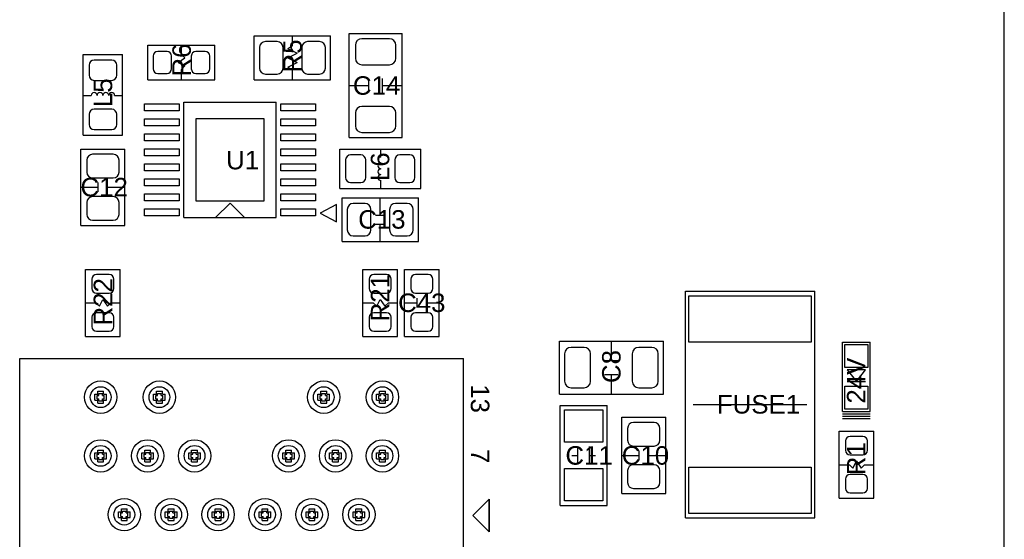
# Model space of a CAD drawing. Header units: inches. Extents: x -4 to 282, y -17 to 94.
# Tile 28 of 31: x 127 to 170, y 24 to 47. Entities that reach past the tile are written whole.
import ezdxf

# ---------------------------------------------------------------- set-up
doc = ezdxf.new("R2010")
doc.units = ezdxf.units.IN
for name, color, linetype in [('Bottom Solder', 6, 'Continuous'), ('Drill Drawing', 1, 'Continuous'), ('Keep-Out Layer', 6, 'Continuous'), ('Multi-Layer', 9, 'Continuous'), ('Pad Holes', 156, 'Continuous'), ('Top Overlay', 2, 'Continuous'), ('Top Paste', 8, 'Continuous'), ('Top Solder', 216, 'Continuous')]:
    doc.layers.add(name, color=color, linetype=linetype)
doc.styles.add('Arial', font='txt', dxfattribs={"height": 0.2})

msp = doc.modelspace()

# ---------------------------------------------------------------- linework, layer by layer
at = {"layer": 'Bottom Solder'}
for centre in [(130.905, 30.32), (133.445, 30.32), (140.555, 30.32), (143.095, 30.32), (130.905, 27.78), (132.935, 27.78), (134.965, 27.78), (139.035, 27.78), (141.065, 27.78), (143.095, 27.78), (131.925, 25.24), (133.955, 25.24), (135.985, 25.24), (138.015, 25.24), (140.045, 25.24), (142.075, 25.24)]:
    msp.add_circle(centre, 0.7, dxfattribs=at)
at = {"layer": 'Drill Drawing'}
for p, q in [((130.651, 30.193), (130.651, 30.447)), ((130.651, 30.447), (130.778, 30.447)), ((130.753, 30.244), (130.753, 30.396)), ((130.753, 30.396), (130.829, 30.396)), ((130.778, 30.447), (130.778, 30.574)), ((130.778, 30.574), (131.032, 30.574)), ((130.829, 30.396), (130.829, 30.472)), ((130.829, 30.472), (130.981, 30.472)), ((130.981, 30.396), (130.981, 30.472)), ((130.981, 30.396), (131.057, 30.396)), ((131.032, 30.447), (131.032, 30.574)), ((131.032, 30.447), (131.159, 30.447)), ((131.057, 30.244), (131.057, 30.396)), ((131.159, 30.193), (131.159, 30.447)), ((133.191, 30.193), (133.191, 30.447)), ((133.191, 30.447), (133.318, 30.447)), ((133.293, 30.244), (133.293, 30.396)), ((133.293, 30.396), (133.369, 30.396)), ((133.318, 30.447), (133.318, 30.574)), ((133.318, 30.574), (133.572, 30.574)), ((133.369, 30.396), (133.369, 30.472)), ((133.369, 30.472), (133.521, 30.472)), ((133.521, 30.396), (133.521, 30.472)), ((133.521, 30.396), (133.597, 30.396)), ((133.572, 30.447), (133.572, 30.574)), ((133.572, 30.447), (133.699, 30.447)), ((133.597, 30.244), (133.597, 30.396)), ((133.699, 30.193), (133.699, 30.447)), ((140.301, 30.193), (140.301, 30.447)), ((140.301, 30.447), (140.428, 30.447)), ((140.403, 30.244), (140.403, 30.396)), ((140.403, 30.396), (140.479, 30.396)), ((140.428, 30.447), (140.428, 30.574)), ((140.428, 30.574), (140.682, 30.574)), ((140.479, 30.396), (140.479, 30.472)), ((140.479, 30.472), (140.631, 30.472)), ((140.631, 30.396), (140.631, 30.472)), ((140.631, 30.396), (140.707, 30.396)), ((140.682, 30.447), (140.682, 30.574)), ((140.682, 30.447), (140.809, 30.447)), ((140.707, 30.244), (140.707, 30.396)), ((140.809, 30.193), (140.809, 30.447)), ((142.841, 30.193), (142.841, 30.447)), ((142.841, 30.447), (142.968, 30.447)), ((142.943, 30.244), (142.943, 30.396)), ((142.943, 30.396), (143.019, 30.396)), ((142.968, 30.447), (142.968, 30.574)), ((142.968, 30.574), (143.222, 30.574)), ((143.019, 30.396), (143.019, 30.472)), ((143.019, 30.472), (143.171, 30.472)), ((143.171, 30.396), (143.171, 30.472)), ((143.171, 30.396), (143.247, 30.396)), ((143.222, 30.447), (143.222, 30.574)), ((143.222, 30.447), (143.349, 30.447)), ((143.247, 30.244), (143.247, 30.396)), ((143.349, 30.193), (143.349, 30.447)), ((130.651, 30.193), (130.778, 30.193)), ((130.753, 30.244), (130.829, 30.244)), ((130.778, 30.066), (130.778, 30.193)), ((130.778, 30.066), (131.032, 30.066)), ((130.829, 30.168), (130.829, 30.244)), ((130.829, 30.168), (130.981, 30.168)), ((130.981, 30.244), (131.057, 30.244)), ((130.981, 30.168), (130.981, 30.244)), ((131.032, 30.193), (131.159, 30.193)), ((131.032, 30.066), (131.032, 30.193)), ((133.191, 30.193), (133.318, 30.193)), ((133.293, 30.244), (133.369, 30.244)), ((133.318, 30.066), (133.318, 30.193)), ((133.318, 30.066), (133.572, 30.066)), ((133.369, 30.168), (133.369, 30.244)), ((133.369, 30.168), (133.521, 30.168)), ((133.521, 30.244), (133.597, 30.244)), ((133.521, 30.168), (133.521, 30.244)), ((133.572, 30.193), (133.699, 30.193)), ((133.572, 30.066), (133.572, 30.193)), ((140.301, 30.193), (140.428, 30.193)), ((140.403, 30.244), (140.479, 30.244)), ((140.428, 30.066), (140.428, 30.193)), ((140.428, 30.066), (140.682, 30.066)), ((140.479, 30.168), (140.479, 30.244)), ((140.479, 30.168), (140.631, 30.168)), ((140.631, 30.244), (140.707, 30.244)), ((140.631, 30.168), (140.631, 30.244)), ((140.682, 30.193), (140.809, 30.193)), ((140.682, 30.066), (140.682, 30.193)), ((142.841, 30.193), (142.968, 30.193)), ((142.943, 30.244), (143.019, 30.244)), ((142.968, 30.066), (142.968, 30.193)), ((142.968, 30.066), (143.222, 30.066)), ((143.019, 30.168), (143.019, 30.244)), ((143.019, 30.168), (143.171, 30.168)), ((143.171, 30.244), (143.247, 30.244)), ((143.171, 30.168), (143.171, 30.244)), ((143.222, 30.193), (143.349, 30.193)), ((143.222, 30.066), (143.222, 30.193)), ((130.651, 27.653), (130.651, 27.907)), ((130.651, 27.907), (130.778, 27.907)), ((130.753, 27.704), (130.753, 27.856)), ((130.753, 27.856), (130.829, 27.856)), ((130.753, 27.704), (130.829, 27.704)), ((130.778, 27.907), (130.778, 28.034)), ((130.778, 28.034), (131.032, 28.034)), ((130.829, 27.856), (130.829, 27.932)), ((130.829, 27.932), (130.981, 27.932)), ((130.829, 27.628), (130.829, 27.704)), ((130.981, 27.856), (130.981, 27.932)), ((130.981, 27.856), (131.057, 27.856)), ((130.981, 27.704), (131.057, 27.704)), ((130.981, 27.628), (130.981, 27.704)), ((131.032, 27.907), (131.032, 28.034)), ((131.032, 27.907), (131.159, 27.907)), ((131.057, 27.704), (131.057, 27.856)), ((131.159, 27.653), (131.159, 27.907)), ((132.681, 27.653), (132.681, 27.907)), ((132.681, 27.907), (132.808, 27.907)), ((132.783, 27.704), (132.783, 27.856)), ((132.783, 27.856), (132.859, 27.856)), ((132.783, 27.704), (132.859, 27.704)), ((132.808, 27.907), (132.808, 28.034)), ((132.808, 28.034), (133.062, 28.034)), ((132.859, 27.856), (132.859, 27.932)), ((132.859, 27.932), (133.011, 27.932)), ((132.859, 27.628), (132.859, 27.704)), ((133.011, 27.856), (133.011, 27.932)), ((133.011, 27.856), (133.087, 27.856)), ((133.011, 27.704), (133.087, 27.704)), ((133.011, 27.628), (133.011, 27.704)), ((133.062, 27.907), (133.062, 28.034)), ((133.062, 27.907), (133.189, 27.907)), ((133.087, 27.704), (133.087, 27.856)), ((133.189, 27.653), (133.189, 27.907)), ((134.711, 27.653), (134.711, 27.907)), ((134.711, 27.907), (134.838, 27.907)), ((134.813, 27.704), (134.813, 27.856)), ((134.813, 27.856), (134.889, 27.856)), ((134.813, 27.704), (134.889, 27.704)), ((134.838, 27.907), (134.838, 28.034)), ((134.838, 28.034), (135.092, 28.034)), ((134.889, 27.856), (134.889, 27.932)), ((134.889, 27.932), (135.041, 27.932)), ((134.889, 27.628), (134.889, 27.704)), ((135.041, 27.856), (135.041, 27.932)), ((135.041, 27.856), (135.117, 27.856)), ((135.041, 27.704), (135.117, 27.704)), ((135.041, 27.628), (135.041, 27.704)), ((135.092, 27.907), (135.092, 28.034)), ((135.092, 27.907), (135.219, 27.907)), ((135.117, 27.704), (135.117, 27.856)), ((135.219, 27.653), (135.219, 27.907)), ((138.781, 27.653), (138.781, 27.907)), ((138.781, 27.907), (138.908, 27.907)), ((138.883, 27.704), (138.883, 27.856)), ((138.883, 27.856), (138.959, 27.856)), ((138.883, 27.704), (138.959, 27.704)), ((138.908, 27.907), (138.908, 28.034)), ((138.908, 28.034), (139.162, 28.034)), ((138.959, 27.856), (138.959, 27.932)), ((138.959, 27.932), (139.111, 27.932)), ((138.959, 27.628), (138.959, 27.704)), ((139.111, 27.856), (139.111, 27.932)), ((139.111, 27.856), (139.187, 27.856)), ((139.111, 27.704), (139.187, 27.704)), ((139.111, 27.628), (139.111, 27.704)), ((139.162, 27.907), (139.162, 28.034)), ((139.162, 27.907), (139.289, 27.907)), ((139.187, 27.704), (139.187, 27.856)), ((139.289, 27.653), (139.289, 27.907)), ((140.811, 27.653), (140.811, 27.907)), ((140.811, 27.907), (140.938, 27.907)), ((140.913, 27.704), (140.913, 27.856)), ((140.913, 27.856), (140.989, 27.856)), ((140.913, 27.704), (140.989, 27.704)), ((140.938, 27.907), (140.938, 28.034)), ((140.938, 28.034), (141.192, 28.034)), ((140.989, 27.856), (140.989, 27.932)), ((140.989, 27.932), (141.141, 27.932)), ((140.989, 27.628), (140.989, 27.704)), ((141.141, 27.856), (141.141, 27.932)), ((141.141, 27.856), (141.217, 27.856)), ((141.141, 27.704), (141.217, 27.704)), ((141.141, 27.628), (141.141, 27.704)), ((141.192, 27.907), (141.192, 28.034)), ((141.192, 27.907), (141.319, 27.907)), ((141.217, 27.704), (141.217, 27.856)), ((141.319, 27.653), (141.319, 27.907)), ((142.841, 27.653), (142.841, 27.907)), ((142.841, 27.907), (142.968, 27.907)), ((142.943, 27.704), (142.943, 27.856)), ((142.943, 27.856), (143.019, 27.856)), ((142.943, 27.704), (143.019, 27.704)), ((142.968, 27.907), (142.968, 28.034)), ((142.968, 28.034), (143.222, 28.034)), ((143.019, 27.856), (143.019, 27.932)), ((143.019, 27.932), (143.171, 27.932)), ((143.019, 27.628), (143.019, 27.704)), ((143.171, 27.856), (143.171, 27.932)), ((143.171, 27.856), (143.247, 27.856)), ((143.171, 27.704), (143.247, 27.704)), ((143.171, 27.628), (143.171, 27.704)), ((143.222, 27.907), (143.222, 28.034)), ((143.222, 27.907), (143.349, 27.907)), ((143.247, 27.704), (143.247, 27.856)), ((143.349, 27.653), (143.349, 27.907)), ((130.651, 27.653), (130.778, 27.653)), ((130.778, 27.526), (130.778, 27.653)), ((130.778, 27.526), (131.032, 27.526)), ((130.829, 27.628), (130.981, 27.628)), ((131.032, 27.653), (131.159, 27.653)), ((131.032, 27.526), (131.032, 27.653)), ((132.681, 27.653), (132.808, 27.653)), ((132.808, 27.526), (132.808, 27.653)), ((132.808, 27.526), (133.062, 27.526)), ((132.859, 27.628), (133.011, 27.628)), ((133.062, 27.653), (133.189, 27.653)), ((133.062, 27.526), (133.062, 27.653)), ((134.711, 27.653), (134.838, 27.653)), ((134.838, 27.526), (134.838, 27.653)), ((134.838, 27.526), (135.092, 27.526)), ((134.889, 27.628), (135.041, 27.628)), ((135.092, 27.653), (135.219, 27.653)), ((135.092, 27.526), (135.092, 27.653)), ((138.781, 27.653), (138.908, 27.653)), ((138.908, 27.526), (138.908, 27.653)), ((138.908, 27.526), (139.162, 27.526)), ((138.959, 27.628), (139.111, 27.628)), ((139.162, 27.653), (139.289, 27.653)), ((139.162, 27.526), (139.162, 27.653)), ((140.811, 27.653), (140.938, 27.653)), ((140.938, 27.526), (140.938, 27.653)), ((140.938, 27.526), (141.192, 27.526)), ((140.989, 27.628), (141.141, 27.628)), ((141.192, 27.653), (141.319, 27.653)), ((141.192, 27.526), (141.192, 27.653)), ((142.841, 27.653), (142.968, 27.653)), ((142.968, 27.526), (142.968, 27.653)), ((142.968, 27.526), (143.222, 27.526)), ((143.019, 27.628), (143.171, 27.628)), ((143.222, 27.653), (143.349, 27.653)), ((143.222, 27.526), (143.222, 27.653)), ((131.671, 25.113), (131.671, 25.367)), ((131.671, 25.367), (131.798, 25.367)), ((131.773, 25.164), (131.773, 25.316)), ((131.773, 25.316), (131.849, 25.316)), ((131.773, 25.164), (131.849, 25.164)), ((131.798, 25.367), (131.798, 25.494)), ((131.798, 25.494), (132.052, 25.494)), ((131.849, 25.316), (131.849, 25.392)), ((131.849, 25.392), (132.001, 25.392)), ((131.849, 25.088), (131.849, 25.164)), ((132.001, 25.316), (132.001, 25.392)), ((132.001, 25.316), (132.077, 25.316)), ((132.001, 25.164), (132.077, 25.164)), ((132.001, 25.088), (132.001, 25.164)), ((132.052, 25.367), (132.052, 25.494)), ((132.052, 25.367), (132.179, 25.367)), ((132.077, 25.164), (132.077, 25.316)), ((132.179, 25.113), (132.179, 25.367)), ((133.701, 25.113), (133.701, 25.367)), ((133.701, 25.367), (133.828, 25.367)), ((133.803, 25.164), (133.803, 25.316)), ((133.803, 25.316), (133.879, 25.316)), ((133.803, 25.164), (133.879, 25.164)), ((133.828, 25.367), (133.828, 25.494)), ((133.828, 25.494), (134.082, 25.494)), ((133.879, 25.316), (133.879, 25.392)), ((133.879, 25.392), (134.031, 25.392)), ((133.879, 25.088), (133.879, 25.164)), ((134.031, 25.316), (134.031, 25.392)), ((134.031, 25.316), (134.107, 25.316)), ((134.031, 25.164), (134.107, 25.164)), ((134.031, 25.088), (134.031, 25.164)), ((134.082, 25.367), (134.082, 25.494)), ((134.082, 25.367), (134.209, 25.367)), ((134.107, 25.164), (134.107, 25.316)), ((134.209, 25.113), (134.209, 25.367)), ((135.731, 25.113), (135.731, 25.367)), ((135.731, 25.367), (135.858, 25.367)), ((135.833, 25.164), (135.833, 25.316)), ((135.833, 25.316), (135.909, 25.316)), ((135.833, 25.164), (135.909, 25.164)), ((135.858, 25.367), (135.858, 25.494)), ((135.858, 25.494), (136.112, 25.494)), ((135.909, 25.316), (135.909, 25.392)), ((135.909, 25.392), (136.061, 25.392)), ((135.909, 25.088), (135.909, 25.164)), ((136.061, 25.316), (136.061, 25.392)), ((136.061, 25.316), (136.137, 25.316)), ((136.061, 25.164), (136.137, 25.164)), ((136.061, 25.088), (136.061, 25.164)), ((136.112, 25.367), (136.112, 25.494)), ((136.112, 25.367), (136.239, 25.367)), ((136.137, 25.164), (136.137, 25.316)), ((136.239, 25.113), (136.239, 25.367)), ((137.761, 25.113), (137.761, 25.367)), ((137.761, 25.367), (137.888, 25.367)), ((137.863, 25.164), (137.863, 25.316)), ((137.863, 25.316), (137.939, 25.316)), ((137.863, 25.164), (137.939, 25.164)), ((137.888, 25.367), (137.888, 25.494)), ((137.888, 25.494), (138.142, 25.494)), ((137.939, 25.316), (137.939, 25.392)), ((137.939, 25.392), (138.091, 25.392)), ((137.939, 25.088), (137.939, 25.164)), ((138.091, 25.316), (138.091, 25.392)), ((138.091, 25.316), (138.167, 25.316)), ((138.091, 25.164), (138.167, 25.164)), ((138.091, 25.088), (138.091, 25.164)), ((138.142, 25.367), (138.142, 25.494)), ((138.142, 25.367), (138.269, 25.367)), ((138.167, 25.164), (138.167, 25.316)), ((138.269, 25.113), (138.269, 25.367)), ((139.791, 25.113), (139.791, 25.367)), ((139.791, 25.367), (139.918, 25.367)), ((139.893, 25.164), (139.893, 25.316)), ((139.893, 25.316), (139.969, 25.316)), ((139.893, 25.164), (139.969, 25.164)), ((139.918, 25.367), (139.918, 25.494)), ((139.918, 25.494), (140.172, 25.494)), ((139.969, 25.316), (139.969, 25.392)), ((139.969, 25.392), (140.121, 25.392)), ((139.969, 25.088), (139.969, 25.164)), ((140.121, 25.316), (140.121, 25.392)), ((140.121, 25.316), (140.197, 25.316)), ((140.121, 25.164), (140.197, 25.164)), ((140.121, 25.088), (140.121, 25.164)), ((140.172, 25.367), (140.172, 25.494)), ((140.172, 25.367), (140.299, 25.367)), ((140.197, 25.164), (140.197, 25.316)), ((140.299, 25.113), (140.299, 25.367)), ((141.821, 25.113), (141.821, 25.367)), ((141.821, 25.367), (141.948, 25.367)), ((141.923, 25.164), (141.923, 25.316)), ((141.923, 25.316), (141.999, 25.316)), ((141.923, 25.164), (141.999, 25.164)), ((141.948, 25.367), (141.948, 25.494)), ((141.948, 25.494), (142.202, 25.494)), ((141.999, 25.316), (141.999, 25.392)), ((141.999, 25.392), (142.151, 25.392)), ((141.999, 25.088), (141.999, 25.164)), ((142.151, 25.316), (142.151, 25.392)), ((142.151, 25.316), (142.227, 25.316)), ((142.151, 25.164), (142.227, 25.164)), ((142.151, 25.088), (142.151, 25.164)), ((142.202, 25.367), (142.202, 25.494)), ((142.202, 25.367), (142.329, 25.367)), ((142.227, 25.164), (142.227, 25.316)), ((142.329, 25.113), (142.329, 25.367)), ((131.671, 25.113), (131.798, 25.113)), ((131.798, 24.986), (131.798, 25.113)), ((131.798, 24.986), (132.052, 24.986)), ((131.849, 25.088), (132.001, 25.088)), ((132.052, 25.113), (132.179, 25.113)), ((132.052, 24.986), (132.052, 25.113)), ((133.701, 25.113), (133.828, 25.113)), ((133.828, 24.986), (133.828, 25.113)), ((133.828, 24.986), (134.082, 24.986)), ((133.879, 25.088), (134.031, 25.088)), ((134.082, 25.113), (134.209, 25.113)), ((134.082, 24.986), (134.082, 25.113)), ((135.731, 25.113), (135.858, 25.113)), ((135.858, 24.986), (135.858, 25.113)), ((135.858, 24.986), (136.112, 24.986)), ((135.909, 25.088), (136.061, 25.088)), ((136.112, 25.113), (136.239, 25.113)), ((136.112, 24.986), (136.112, 25.113)), ((137.761, 25.113), (137.888, 25.113)), ((137.888, 24.986), (137.888, 25.113)), ((137.888, 24.986), (138.142, 24.986)), ((137.939, 25.088), (138.091, 25.088)), ((138.142, 25.113), (138.269, 25.113)), ((138.142, 24.986), (138.142, 25.113)), ((139.791, 25.113), (139.918, 25.113)), ((139.918, 24.986), (139.918, 25.113)), ((139.918, 24.986), (140.172, 24.986)), ((139.969, 25.088), (140.121, 25.088)), ((140.172, 25.113), (140.299, 25.113)), ((140.172, 24.986), (140.172, 25.113)), ((141.821, 25.113), (141.948, 25.113)), ((141.948, 24.986), (141.948, 25.113)), ((141.948, 24.986), (142.202, 24.986)), ((141.999, 25.088), (142.151, 25.088)), ((142.202, 25.113), (142.329, 25.113)), ((142.202, 24.986), (142.202, 25.113))]:
    msp.add_line(p, q, dxfattribs=at)
at = {"layer": 'Keep-Out Layer'}
msp.add_line((170, 1), (170, 89), dxfattribs=at)
at = {"layer": 'Multi-Layer'}
for centre in [(130.905, 30.32), (133.445, 30.32), (140.555, 30.32), (143.095, 30.32), (130.905, 27.78), (132.935, 27.78), (134.965, 27.78), (139.035, 27.78), (141.065, 27.78), (143.095, 27.78), (131.925, 25.24), (133.955, 25.24), (135.985, 25.24), (138.015, 25.24), (140.045, 25.24), (142.075, 25.24)]:
    msp.add_circle(centre, 0.7, dxfattribs=at)
at = {"layer": 'Pad Holes'}
for centre in [(130.905, 30.32), (133.445, 30.32), (140.555, 30.32), (143.095, 30.32), (130.905, 27.78), (132.935, 27.78), (134.965, 27.78), (139.035, 27.78), (141.065, 27.78), (143.095, 27.78), (131.925, 25.24), (133.955, 25.24), (135.985, 25.24), (138.015, 25.24), (140.045, 25.24), (142.075, 25.24)]:
    msp.add_circle(centre, 0.45, dxfattribs=at)
at = {"layer": 'Top Overlay'}
for p, q in [((141.65, 46.05), (143.95, 46.05)), ((141.65, 41.55), (141.65, 46.05)), ((143.95, 41.55), (143.95, 46.05)), ((137.55, 45.95), (140.85, 45.95)), ((137.55, 44.05), (137.55, 45.95)), ((139.2, 45.521), (139.2, 45.95)), ((140.85, 44.05), (140.85, 45.95)), ((132.95, 44.05), (132.95, 45.55)), ((132.95, 45.55), (135.85, 45.55)), ((134.4, 45.15), (134.4, 45.55)), ((135.85, 44.05), (135.85, 45.55)), ((139, 45.4), (139.2, 45.521)), ((139, 45.4), (139.4, 45.2)), ((139, 45), (139.4, 45.2)), ((130.15, 45.15), (131.85, 45.15)), ((130.15, 41.65), (130.15, 45.15)), ((131.85, 41.65), (131.85, 45.15)), ((134.25, 44.8), (134.55, 45)), ((134.25, 44.8), (134.55, 44.65)), ((134.4, 45.15), (134.55, 45)), ((139, 45), (139.4, 44.8)), ((139, 44.6), (139.4, 44.8)), ((134.4, 44.5), (134.55, 44.65)), ((134.4, 44.05), (134.4, 44.5)), ((139, 44.6), (139.2, 44.479)), ((139.2, 44.05), (139.2, 44.479)), ((132.95, 44.05), (135.85, 44.05)), ((137.55, 44.05), (140.85, 44.05)), ((142.5, 43.5), (142.5, 44.1)), ((143.1, 43.5), (143.1, 44.1)), ((141.65, 43.8), (142.5, 43.8)), ((143.1, 43.8), (143.95, 43.8)), ((130.16, 43.375), (130.492, 43.374)), ((131.508, 43.374), (131.838, 43.374)), ((134.5, 38.086), (134.5, 43.086)), ((134.5, 43.086), (138.5, 43.086)), ((138.5, 38.086), (138.5, 43.086)), ((130.15, 41.65), (131.85, 41.65)), ((141.65, 41.55), (143.95, 41.55)), ((130.05, 37.75), (130.05, 41.05)), ((130.05, 41.05), (131.95, 41.05)), ((131.95, 37.75), (131.95, 41.05)), ((141.25, 41.05), (144.75, 41.05)), ((141.25, 39.35), (141.25, 41.05)), ((143.026, 40.708), (143.026, 41.038)), ((144.75, 39.35), (144.75, 41.05)), ((143.025, 39.36), (143.026, 39.692)), ((130.05, 39.4), (130.8, 39.4)), ((130.8, 39.2), (130.8, 39.6)), ((131.2, 39.2), (131.2, 39.6)), ((131.2, 39.4), (131.95, 39.4)), ((141.25, 39.35), (144.75, 39.35)), ((141.35, 38.95), (144.65, 38.95)), ((141.35, 37.05), (141.35, 38.95)), ((143, 38.2), (143, 38.95)), ((144.65, 37.05), (144.65, 38.95)), ((135.875, 38.086), (136.5, 38.711)), ((136.5, 38.711), (137.109, 38.102)), ((141.1, 38.661), (140.4, 38.286)), ((141.1, 37.911), (141.1, 38.661)), ((134.5, 38.086), (138.5, 38.086)), ((134.5, 38.086), (135.875, 38.086)), ((140.4, 38.286), (141.1, 37.911)), ((142.8, 38.2), (143.2, 38.2)), ((130.05, 37.75), (131.95, 37.75)), ((142.8, 37.8), (143.2, 37.8)), ((143, 37.05), (143, 37.8)), ((141.35, 37.05), (144.65, 37.05)), ((130.25, 35.85), (131.75, 35.85)), ((130.25, 32.95), (130.25, 35.85)), ((131.75, 32.95), (131.75, 35.85)), ((142.25, 35.85), (143.75, 35.85)), ((142.25, 32.95), (142.25, 35.85)), ((143.75, 32.95), (143.75, 35.85)), ((144.05, 35.85), (145.55, 35.85)), ((144.05, 32.95), (144.05, 35.85)), ((145.55, 32.95), (145.55, 35.85)), ((130.85, 34.25), (131, 34.55)), ((131, 34.55), (131.2, 34.25)), ((142.85, 34.25), (143, 34.55)), ((143, 34.55), (143.2, 34.25)), ((144.6, 34.2), (144.6, 34.6)), ((145, 34.2), (145, 34.6)), ((156.2, 25.1), (156.2, 34.9)), ((156.2, 34.9), (161.8, 34.9)), ((161.8, 25.1), (161.8, 34.9)), ((130.25, 34.4), (130.7, 34.4)), ((130.7, 34.4), (130.85, 34.25)), ((131.2, 34.25), (131.35, 34.4)), ((131.35, 34.4), (131.75, 34.4)), ((142.25, 34.4), (142.7, 34.4)), ((142.7, 34.4), (142.85, 34.25)), ((143.2, 34.25), (143.35, 34.4)), ((143.35, 34.4), (143.75, 34.4)), ((144.05, 34.4), (144.6, 34.4)), ((145, 34.4), (145.55, 34.4)), ((130.25, 32.95), (131.75, 32.95)), ((142.25, 32.95), (143.75, 32.95)), ((144.05, 32.95), (145.55, 32.95)), ((150.75, 30.45), (150.75, 32.75)), ((150.75, 32.75), (155.25, 32.75)), ((153, 31.9), (153, 32.75)), ((155.25, 30.45), (155.25, 32.75)), ((163, 32.7), (164.2, 32.7)), ((163, 29.7), (163, 32.7)), ((164.2, 29.7), (164.2, 32.7)), ((127.4, -1.1), (127.4, 32)), ((127.4, 32), (146.6, 32)), ((146.6, -1.1), (146.6, 32)), ((152.7, 31.9), (153.3, 31.9)), ((152.7, 31.3), (153.3, 31.3)), ((153, 30.45), (153, 31.3)), ((164, 31.5), (163.2, 31.5)), ((163.2, 31.5), (163.6, 31)), ((163.6, 31), (164, 31.5)), ((163.2, 31), (164, 31)), ((150.75, 30.45), (155.25, 30.45)), ((150.784, 29.959), (152.816, 29.959)), ((150.784, 25.641), (150.784, 29.959)), ((152.816, 25.641), (152.816, 29.959)), ((156.54, 30), (161.46, 30)), ((153.45, 26.15), (153.45, 29.45)), ((153.45, 29.45), (155.35, 29.45)), ((155.35, 26.15), (155.35, 29.45)), ((163, 29.7), (164.2, 29.7)), ((163, 29.6), (164.2, 29.6)), ((163, 29.5), (164.2, 29.5)), ((163, 29.4), (164.2, 29.4)), ((162.85, 28.85), (164.35, 28.85)), ((162.85, 25.95), (162.85, 28.85)), ((164.35, 25.95), (164.35, 28.85)), ((151.546, 27.419), (151.546, 28.181)), ((152.054, 27.419), (152.054, 28.181)), ((151.292, 27.8), (151.546, 27.8)), ((152.054, 27.8), (152.308, 27.8)), ((153.45, 27.8), (154.2, 27.8)), ((154.2, 27.6), (154.2, 28)), ((154.6, 27.6), (154.6, 28)), ((154.6, 27.8), (155.35, 27.8)), ((162.85, 27.4), (163.3, 27.4)), ((163.3, 27.4), (163.45, 27.25)), ((163.45, 27.25), (163.6, 27.55)), ((163.6, 27.55), (163.8, 27.25)), ((163.8, 27.25), (163.95, 27.4)), ((163.95, 27.4), (164.35, 27.4)), ((153.45, 26.15), (155.35, 26.15)), ((147, 25.2), (147.707, 25.907)), ((147, 25.2), (147.707, 25.907)), ((147.707, 24.493), (147.707, 25.907)), ((147.707, 25.907), (147.707, 24.493)), ((150.784, 25.641), (152.816, 25.641)), ((162.85, 25.95), (164.35, 25.95)), ((147, 25.2), (147.707, 24.493)), ((147.707, 24.493), (147, 25.2)), ((156.2, 25.1), (161.8, 25.1))]:
    msp.add_line(p, q, dxfattribs=at)
for centre, start, end in [((130.619, 43.374), 0, 180), ((130.873, 43.374), 0, 180), ((131.127, 43.374), 0, 180), ((131.381, 43.374), 0, 180), ((143.026, 40.581), 90, 270), ((143.026, 40.327), 90, 270), ((143.026, 40.073), 90, 270), ((143.026, 39.819), 90, 270)]:
    msp.add_arc(centre, 0.127, start, end, dxfattribs=at)
at = {"layer": 'Top Paste'}
for p, q in [((138.541, 45.7), (138.029, 45.7)), ((140.371, 45.7), (139.859, 45.7)), ((143.394, 45.827), (142.206, 45.827)), ((133.775, 45.275), (133.375, 45.275)), ((135.425, 45.275), (135.025, 45.275)), ((137.772, 45.444), (137.772, 44.556)), ((138.797, 44.556), (138.797, 45.444)), ((139.602, 45.444), (139.602, 44.556)), ((140.627, 44.556), (140.627, 45.444)), ((141.925, 45.546), (141.925, 44.984)), ((143.675, 44.984), (143.675, 45.546)), ((131.381, 44.9), (130.619, 44.9)), ((133.175, 45.075), (133.175, 44.525)), ((133.975, 44.525), (133.975, 45.075)), ((134.825, 45.075), (134.825, 44.525)), ((135.625, 44.525), (135.625, 45.075)), ((130.4, 44.681), (130.4, 44.244)), ((131.6, 44.244), (131.6, 44.681)), ((133.375, 44.325), (133.775, 44.325)), ((135.025, 44.325), (135.425, 44.325)), ((142.206, 44.703), (143.394, 44.703)), ((130.619, 44.025), (131.381, 44.025)), ((138.029, 44.3), (138.541, 44.3)), ((139.859, 44.3), (140.371, 44.3)), ((131.381, 42.775), (130.619, 42.775)), ((132.8, 42.711), (132.8, 43.011)), ((132.8, 43.011), (134.3, 43.011)), ((134.3, 42.711), (132.8, 42.711)), ((134.3, 43.011), (134.3, 42.711)), ((138.7, 42.711), (138.7, 43.011)), ((138.7, 43.011), (140.2, 43.011)), ((140.2, 42.711), (138.7, 42.711)), ((140.2, 43.011), (140.2, 42.711)), ((141.925, 42.616), (141.925, 42.054)), ((143.394, 42.897), (142.206, 42.897)), ((143.675, 42.054), (143.675, 42.616)), ((130.4, 42.556), (130.4, 42.119)), ((131.6, 42.119), (131.6, 42.556)), ((132.8, 42.061), (132.8, 42.361)), ((132.8, 42.361), (134.3, 42.361)), ((134.3, 42.361), (134.3, 42.061)), ((135.03, 38.796), (135.03, 42.376)), ((135.03, 42.376), (137.97, 42.376)), ((137.97, 42.376), (137.97, 38.796)), ((138.7, 42.061), (138.7, 42.361)), ((138.7, 42.361), (140.2, 42.361)), ((140.2, 42.361), (140.2, 42.061)), ((130.619, 41.9), (131.381, 41.9)), ((134.3, 42.061), (132.8, 42.061)), ((140.2, 42.061), (138.7, 42.061)), ((142.206, 41.773), (143.394, 41.773)), ((132.8, 41.411), (132.8, 41.711)), ((132.8, 41.711), (134.3, 41.711)), ((134.3, 41.411), (132.8, 41.411)), ((134.3, 41.711), (134.3, 41.411)), ((138.7, 41.411), (138.7, 41.711)), ((138.7, 41.711), (140.2, 41.711)), ((140.2, 41.411), (138.7, 41.411)), ((140.2, 41.711), (140.2, 41.411)), ((132.8, 40.761), (132.8, 41.061)), ((132.8, 41.061), (134.3, 41.061)), ((134.3, 41.061), (134.3, 40.761)), ((138.7, 40.761), (138.7, 41.061)), ((138.7, 41.061), (140.2, 41.061)), ((140.2, 41.061), (140.2, 40.761)), ((130.3, 40.571), (130.3, 40.059)), ((131.444, 40.828), (130.556, 40.828)), ((131.7, 40.059), (131.7, 40.571)), ((134.3, 40.761), (132.8, 40.761)), ((140.2, 40.761), (138.7, 40.761)), ((141.5, 40.581), (141.5, 39.819)), ((142.156, 40.8), (141.719, 40.8)), ((142.375, 39.819), (142.375, 40.581)), ((143.625, 40.581), (143.625, 39.819)), ((144.281, 40.8), (143.844, 40.8)), ((144.5, 39.819), (144.5, 40.581)), ((132.8, 40.111), (132.8, 40.411)), ((132.8, 40.411), (134.3, 40.411)), ((134.3, 40.111), (132.8, 40.111)), ((134.3, 40.411), (134.3, 40.111)), ((138.7, 40.111), (138.7, 40.411)), ((138.7, 40.411), (140.2, 40.411)), ((140.2, 40.111), (138.7, 40.111)), ((140.2, 40.411), (140.2, 40.111)), ((130.556, 39.803), (131.444, 39.803)), ((132.8, 39.461), (132.8, 39.761)), ((132.8, 39.761), (134.3, 39.761)), ((134.3, 39.761), (134.3, 39.461)), ((138.7, 39.461), (138.7, 39.761)), ((138.7, 39.761), (140.2, 39.761)), ((140.2, 39.761), (140.2, 39.461)), ((134.3, 39.461), (132.8, 39.461)), ((140.2, 39.461), (138.7, 39.461)), ((141.719, 39.6), (142.156, 39.6)), ((143.844, 39.6), (144.281, 39.6)), ((131.444, 38.998), (130.556, 38.998)), ((132.8, 38.811), (132.8, 39.111)), ((132.8, 39.111), (134.3, 39.111)), ((134.3, 38.811), (132.8, 38.811)), ((134.3, 39.111), (134.3, 38.811)), ((137.97, 38.796), (135.03, 38.796)), ((138.7, 38.811), (138.7, 39.111)), ((138.7, 39.111), (140.2, 39.111)), ((140.2, 38.811), (138.7, 38.811)), ((140.2, 39.111), (140.2, 38.811)), ((130.3, 38.741), (130.3, 38.229)), ((131.7, 38.229), (131.7, 38.741)), ((132.8, 38.161), (132.8, 38.461)), ((132.8, 38.461), (134.3, 38.461)), ((134.3, 38.461), (134.3, 38.161)), ((138.7, 38.161), (138.7, 38.461)), ((138.7, 38.461), (140.2, 38.461)), ((140.2, 38.461), (140.2, 38.161)), ((141.573, 38.444), (141.573, 37.556)), ((142.341, 38.7), (141.829, 38.7)), ((142.598, 37.556), (142.598, 38.444)), ((143.403, 38.444), (143.403, 37.556)), ((144.171, 38.7), (143.659, 38.7)), ((144.428, 37.556), (144.428, 38.444)), ((130.556, 37.973), (131.444, 37.973)), ((134.3, 38.161), (132.8, 38.161)), ((140.2, 38.161), (138.7, 38.161)), ((141.829, 37.3), (142.341, 37.3)), ((143.659, 37.3), (144.171, 37.3)), ((130.525, 35.425), (130.525, 35.025)), ((131.275, 35.625), (130.725, 35.625)), ((131.475, 35.025), (131.475, 35.425)), ((142.525, 35.425), (142.525, 35.025)), ((143.275, 35.625), (142.725, 35.625)), ((143.475, 35.025), (143.475, 35.425)), ((144.325, 35.425), (144.325, 35.025)), ((145.075, 35.625), (144.525, 35.625)), ((145.275, 35.025), (145.275, 35.425)), ((130.725, 34.825), (131.275, 34.825)), ((142.725, 34.825), (143.275, 34.825)), ((144.525, 34.825), (145.075, 34.825)), ((156.35, 32.705), (156.35, 34.705)), ((156.35, 34.705), (161.65, 34.705)), ((161.65, 34.705), (161.65, 32.705)), ((130.525, 33.775), (130.525, 33.375)), ((131.275, 33.975), (130.725, 33.975)), ((131.475, 33.375), (131.475, 33.775)), ((142.525, 33.775), (142.525, 33.375)), ((143.275, 33.975), (142.725, 33.975)), ((143.475, 33.375), (143.475, 33.775)), ((144.325, 33.775), (144.325, 33.375)), ((145.075, 33.975), (144.525, 33.975)), ((145.275, 33.375), (145.275, 33.775)), ((130.725, 33.175), (131.275, 33.175)), ((142.725, 33.175), (143.275, 33.175)), ((144.525, 33.175), (145.075, 33.175)), ((151.816, 32.475), (151.254, 32.475)), ((154.746, 32.475), (154.184, 32.475)), ((161.65, 32.705), (156.35, 32.705)), ((163.1, 31.6), (163.1, 32.6)), ((163.1, 32.6), (164.1, 32.6)), ((164.1, 32.6), (164.1, 31.6)), ((150.972, 32.194), (150.972, 31.006)), ((152.097, 31.006), (152.097, 32.194)), ((153.902, 32.194), (153.902, 31.006)), ((155.027, 31.006), (155.027, 32.194)), ((164.1, 31.6), (163.1, 31.6)), ((151.254, 30.725), (151.816, 30.725)), ((154.184, 30.725), (154.746, 30.725)), ((163.1, 29.8), (163.1, 30.8)), ((163.1, 30.8), (164.1, 30.8)), ((164.1, 30.8), (164.1, 29.8)), ((150.974, 28.372), (150.974, 29.769)), ((150.974, 29.769), (152.625, 29.769)), ((152.625, 29.769), (152.625, 28.372)), ((164.1, 29.8), (163.1, 29.8)), ((153.7, 28.971), (153.7, 28.459)), ((154.844, 29.227), (153.956, 29.227)), ((155.1, 28.459), (155.1, 28.971)), ((163.875, 28.625), (163.325, 28.625)), ((152.625, 28.372), (150.974, 28.372)), ((153.956, 28.203), (154.844, 28.203)), ((163.125, 28.425), (163.125, 28.025)), ((164.075, 28.025), (164.075, 28.425)), ((163.325, 27.825), (163.875, 27.825)), ((154.844, 27.398), (153.956, 27.398)), ((156.35, 25.295), (156.35, 27.295)), ((156.35, 27.295), (161.65, 27.295)), ((161.65, 27.295), (161.65, 25.295)), ((150.974, 25.832), (150.974, 27.229)), ((150.974, 27.229), (152.625, 27.229)), ((152.625, 27.229), (152.625, 25.832)), ((153.7, 27.141), (153.7, 26.629)), ((155.1, 26.629), (155.1, 27.141)), ((163.875, 26.975), (163.325, 26.975)), ((163.125, 26.775), (163.125, 26.375)), ((164.075, 26.375), (164.075, 26.775)), ((153.956, 26.373), (154.844, 26.373)), ((163.325, 26.175), (163.875, 26.175)), ((152.625, 25.832), (150.974, 25.832)), ((161.65, 25.295), (156.35, 25.295))]:
    msp.add_line(p, q, dxfattribs=at)
for centre, radius, start, end in [((138.029, 45.444), 0.256, 90, 180), ((138.541, 45.444), 0.256, 0, 90), ((139.859, 45.444), 0.256, 90, 180), ((140.371, 45.444), 0.256, 0, 90), ((142.206, 45.546), 0.281, 90, 180), ((143.394, 45.546), 0.281, 0, 90), ((133.375, 45.075), 0.2, 90, 180), ((133.775, 45.075), 0.2, 0, 90), ((135.025, 45.075), 0.2, 90, 180), ((135.425, 45.075), 0.2, 0, 90), ((130.619, 44.681), 0.219, 90, 180), ((131.381, 44.681), 0.219, 0, 90), ((142.206, 44.984), 0.281, 180, 270), ((143.394, 44.984), 0.281, 270, 0), ((133.375, 44.525), 0.2, 180, 270), ((133.775, 44.525), 0.2, 270, 0), ((135.025, 44.525), 0.2, 180, 270), ((135.425, 44.525), 0.2, 270, 0), ((138.029, 44.556), 0.256, 180, 270), ((138.541, 44.556), 0.256, 270, 0), ((139.859, 44.556), 0.256, 180, 270), ((140.371, 44.556), 0.256, 270, 0), ((130.619, 44.244), 0.219, 180, 270), ((131.381, 44.244), 0.219, 270, 0), ((130.619, 42.556), 0.219, 90, 180), ((131.381, 42.556), 0.219, 0, 90), ((142.206, 42.616), 0.281, 90, 180), ((143.394, 42.616), 0.281, 0, 90), ((130.619, 42.119), 0.219, 180, 270), ((131.381, 42.119), 0.219, 270, 0), ((142.206, 42.054), 0.281, 180, 270), ((143.394, 42.054), 0.281, 270, 0), ((130.556, 40.571), 0.256, 90, 180), ((131.444, 40.571), 0.256, 0, 90), ((141.719, 40.581), 0.219, 90, 180), ((142.156, 40.581), 0.219, 0, 90), ((143.844, 40.581), 0.219, 90, 180), ((144.281, 40.581), 0.219, 0, 90), ((130.556, 40.059), 0.256, 180, 270), ((131.444, 40.059), 0.256, 270, 0), ((141.719, 39.819), 0.219, 180, 270), ((142.156, 39.819), 0.219, 270, 0), ((143.844, 39.819), 0.219, 180, 270), ((144.281, 39.819), 0.219, 270, 0), ((130.556, 38.741), 0.256, 90, 180), ((131.444, 38.741), 0.256, 0, 90), ((141.829, 38.444), 0.256, 90, 180), ((142.341, 38.444), 0.256, 0, 90), ((143.659, 38.444), 0.256, 90, 180), ((144.171, 38.444), 0.256, 0, 90), ((130.556, 38.229), 0.256, 180, 270), ((131.444, 38.229), 0.256, 270, 0), ((141.829, 37.556), 0.256, 180, 270), ((142.341, 37.556), 0.256, 270, 0), ((143.659, 37.556), 0.256, 180, 270), ((144.171, 37.556), 0.256, 270, 0), ((130.725, 35.425), 0.2, 90, 180), ((131.275, 35.425), 0.2, 0, 90), ((142.725, 35.425), 0.2, 90, 180), ((143.275, 35.425), 0.2, 0, 90), ((144.525, 35.425), 0.2, 90, 180), ((145.075, 35.425), 0.2, 0, 90), ((130.725, 35.025), 0.2, 180, 270), ((131.275, 35.025), 0.2, 270, 0), ((142.725, 35.025), 0.2, 180, 270), ((143.275, 35.025), 0.2, 270, 0), ((144.525, 35.025), 0.2, 180, 270), ((145.075, 35.025), 0.2, 270, 0), ((130.725, 33.775), 0.2, 90, 180), ((131.275, 33.775), 0.2, 0, 90), ((142.725, 33.775), 0.2, 90, 180), ((143.275, 33.775), 0.2, 0, 90), ((144.525, 33.775), 0.2, 90, 180), ((145.075, 33.775), 0.2, 0, 90), ((130.725, 33.375), 0.2, 180, 270), ((131.275, 33.375), 0.2, 270, 0), ((142.725, 33.375), 0.2, 180, 270), ((143.275, 33.375), 0.2, 270, 0), ((144.525, 33.375), 0.2, 180, 270), ((145.075, 33.375), 0.2, 270, 0), ((151.254, 32.194), 0.281, 90, 180), ((151.816, 32.194), 0.281, 0, 90), ((154.184, 32.194), 0.281, 90, 180), ((154.746, 32.194), 0.281, 0, 90), ((151.254, 31.006), 0.281, 180, 270), ((151.816, 31.006), 0.281, 270, 0), ((154.184, 31.006), 0.281, 180, 270), ((154.746, 31.006), 0.281, 270, 0), ((153.956, 28.971), 0.256, 90, 180), ((154.844, 28.971), 0.256, 0, 90), ((163.325, 28.425), 0.2, 90, 180), ((163.875, 28.425), 0.2, 0, 90), ((153.956, 28.459), 0.256, 180, 270), ((154.844, 28.459), 0.256, 270, 0), ((163.325, 28.025), 0.2, 180, 270), ((163.875, 28.025), 0.2, 270, 0), ((153.956, 27.141), 0.256, 90, 180), ((154.844, 27.141), 0.256, 0, 90), ((163.325, 26.775), 0.2, 90, 180), ((163.875, 26.775), 0.2, 0, 90), ((153.956, 26.629), 0.256, 180, 270), ((154.844, 26.629), 0.256, 270, 0), ((163.325, 26.375), 0.2, 180, 270), ((163.875, 26.375), 0.2, 270, 0)]:
    msp.add_arc(centre, radius, start, end, dxfattribs=at)
at = {"layer": 'Top Solder'}
for p, q in [((138.541, 45.7), (138.029, 45.7)), ((140.371, 45.7), (139.859, 45.7)), ((143.394, 45.827), (142.206, 45.827)), ((133.775, 45.275), (133.375, 45.275)), ((135.425, 45.275), (135.025, 45.275)), ((137.772, 45.444), (137.772, 44.556)), ((138.797, 44.556), (138.797, 45.444)), ((139.602, 45.444), (139.602, 44.556)), ((140.627, 44.556), (140.627, 45.444)), ((141.925, 45.546), (141.925, 44.984)), ((143.675, 44.984), (143.675, 45.546)), ((131.381, 44.9), (130.619, 44.9)), ((133.175, 45.075), (133.175, 44.525)), ((133.975, 44.525), (133.975, 45.075)), ((134.825, 45.075), (134.825, 44.525)), ((135.625, 44.525), (135.625, 45.075)), ((130.4, 44.681), (130.4, 44.244)), ((131.6, 44.244), (131.6, 44.681)), ((133.375, 44.325), (133.775, 44.325)), ((135.025, 44.325), (135.425, 44.325)), ((142.206, 44.703), (143.394, 44.703)), ((130.619, 44.025), (131.381, 44.025)), ((138.029, 44.3), (138.541, 44.3)), ((139.859, 44.3), (140.371, 44.3)), ((131.381, 42.775), (130.619, 42.775)), ((132.8, 42.711), (132.8, 43.011)), ((132.8, 43.011), (134.3, 43.011)), ((134.3, 42.711), (132.8, 42.711)), ((134.3, 43.011), (134.3, 42.711)), ((138.7, 42.711), (138.7, 43.011)), ((138.7, 43.011), (140.2, 43.011)), ((140.2, 42.711), (138.7, 42.711)), ((140.2, 43.011), (140.2, 42.711)), ((141.925, 42.616), (141.925, 42.054)), ((143.394, 42.897), (142.206, 42.897)), ((143.675, 42.054), (143.675, 42.616)), ((130.4, 42.556), (130.4, 42.119)), ((131.6, 42.119), (131.6, 42.556)), ((132.8, 42.061), (132.8, 42.361)), ((132.8, 42.361), (134.3, 42.361)), ((134.3, 42.361), (134.3, 42.061)), ((135.03, 38.796), (135.03, 42.376)), ((135.03, 42.376), (137.97, 42.376)), ((137.97, 42.376), (137.97, 38.796)), ((138.7, 42.061), (138.7, 42.361)), ((138.7, 42.361), (140.2, 42.361)), ((140.2, 42.361), (140.2, 42.061)), ((130.619, 41.9), (131.381, 41.9)), ((134.3, 42.061), (132.8, 42.061)), ((140.2, 42.061), (138.7, 42.061)), ((142.206, 41.773), (143.394, 41.773)), ((132.8, 41.411), (132.8, 41.711)), ((132.8, 41.711), (134.3, 41.711)), ((134.3, 41.411), (132.8, 41.411)), ((134.3, 41.711), (134.3, 41.411)), ((138.7, 41.411), (138.7, 41.711)), ((138.7, 41.711), (140.2, 41.711)), ((140.2, 41.411), (138.7, 41.411)), ((140.2, 41.711), (140.2, 41.411)), ((132.8, 40.761), (132.8, 41.061)), ((132.8, 41.061), (134.3, 41.061)), ((134.3, 41.061), (134.3, 40.761)), ((138.7, 40.761), (138.7, 41.061)), ((138.7, 41.061), (140.2, 41.061)), ((140.2, 41.061), (140.2, 40.761)), ((130.3, 40.571), (130.3, 40.059)), ((131.444, 40.828), (130.556, 40.828)), ((131.7, 40.059), (131.7, 40.571)), ((134.3, 40.761), (132.8, 40.761)), ((140.2, 40.761), (138.7, 40.761)), ((141.5, 40.581), (141.5, 39.819)), ((142.156, 40.8), (141.719, 40.8)), ((142.375, 39.819), (142.375, 40.581)), ((143.625, 40.581), (143.625, 39.819)), ((144.281, 40.8), (143.844, 40.8)), ((144.5, 39.819), (144.5, 40.581)), ((132.8, 40.111), (132.8, 40.411)), ((132.8, 40.411), (134.3, 40.411)), ((134.3, 40.111), (132.8, 40.111)), ((134.3, 40.411), (134.3, 40.111)), ((138.7, 40.111), (138.7, 40.411)), ((138.7, 40.411), (140.2, 40.411)), ((140.2, 40.111), (138.7, 40.111)), ((140.2, 40.411), (140.2, 40.111)), ((130.556, 39.803), (131.444, 39.803)), ((132.8, 39.461), (132.8, 39.761)), ((132.8, 39.761), (134.3, 39.761)), ((134.3, 39.761), (134.3, 39.461)), ((138.7, 39.461), (138.7, 39.761)), ((138.7, 39.761), (140.2, 39.761)), ((140.2, 39.761), (140.2, 39.461)), ((134.3, 39.461), (132.8, 39.461)), ((140.2, 39.461), (138.7, 39.461)), ((141.719, 39.6), (142.156, 39.6)), ((143.844, 39.6), (144.281, 39.6)), ((131.444, 38.998), (130.556, 38.998)), ((132.8, 38.811), (132.8, 39.111)), ((132.8, 39.111), (134.3, 39.111)), ((134.3, 38.811), (132.8, 38.811)), ((134.3, 39.111), (134.3, 38.811)), ((137.97, 38.796), (135.03, 38.796)), ((138.7, 38.811), (138.7, 39.111)), ((138.7, 39.111), (140.2, 39.111)), ((140.2, 38.811), (138.7, 38.811)), ((140.2, 39.111), (140.2, 38.811)), ((130.3, 38.741), (130.3, 38.229)), ((131.7, 38.229), (131.7, 38.741)), ((132.8, 38.161), (132.8, 38.461)), ((132.8, 38.461), (134.3, 38.461)), ((134.3, 38.461), (134.3, 38.161)), ((138.7, 38.161), (138.7, 38.461)), ((138.7, 38.461), (140.2, 38.461)), ((140.2, 38.461), (140.2, 38.161)), ((141.573, 38.444), (141.573, 37.556)), ((142.341, 38.7), (141.829, 38.7)), ((142.598, 37.556), (142.598, 38.444)), ((143.403, 38.444), (143.403, 37.556)), ((144.171, 38.7), (143.659, 38.7)), ((144.428, 37.556), (144.428, 38.444)), ((130.556, 37.973), (131.444, 37.973)), ((134.3, 38.161), (132.8, 38.161)), ((140.2, 38.161), (138.7, 38.161)), ((141.829, 37.3), (142.341, 37.3)), ((143.659, 37.3), (144.171, 37.3)), ((130.525, 35.425), (130.525, 35.025)), ((131.275, 35.625), (130.725, 35.625)), ((131.475, 35.025), (131.475, 35.425)), ((142.525, 35.425), (142.525, 35.025)), ((143.275, 35.625), (142.725, 35.625)), ((143.475, 35.025), (143.475, 35.425)), ((144.325, 35.425), (144.325, 35.025)), ((145.075, 35.625), (144.525, 35.625)), ((145.275, 35.025), (145.275, 35.425)), ((130.725, 34.825), (131.275, 34.825)), ((142.725, 34.825), (143.275, 34.825)), ((144.525, 34.825), (145.075, 34.825)), ((156.35, 32.705), (156.35, 34.705)), ((156.35, 34.705), (161.65, 34.705)), ((161.65, 34.705), (161.65, 32.705)), ((130.525, 33.775), (130.525, 33.375)), ((131.275, 33.975), (130.725, 33.975)), ((131.475, 33.375), (131.475, 33.775)), ((142.525, 33.775), (142.525, 33.375)), ((143.275, 33.975), (142.725, 33.975)), ((143.475, 33.375), (143.475, 33.775)), ((144.325, 33.775), (144.325, 33.375)), ((145.075, 33.975), (144.525, 33.975)), ((145.275, 33.375), (145.275, 33.775)), ((130.725, 33.175), (131.275, 33.175)), ((142.725, 33.175), (143.275, 33.175)), ((144.525, 33.175), (145.075, 33.175)), ((151.816, 32.475), (151.254, 32.475)), ((154.746, 32.475), (154.184, 32.475)), ((161.65, 32.705), (156.35, 32.705)), ((163.1, 31.6), (163.1, 32.6)), ((163.1, 32.6), (164.1, 32.6)), ((164.1, 32.6), (164.1, 31.6)), ((150.972, 32.194), (150.972, 31.006)), ((152.097, 31.006), (152.097, 32.194)), ((153.902, 32.194), (153.902, 31.006)), ((155.027, 31.006), (155.027, 32.194)), ((164.1, 31.6), (163.1, 31.6)), ((151.254, 30.725), (151.816, 30.725)), ((154.184, 30.725), (154.746, 30.725)), ((163.1, 29.8), (163.1, 30.8)), ((163.1, 30.8), (164.1, 30.8)), ((164.1, 30.8), (164.1, 29.8)), ((150.974, 28.372), (150.974, 29.769)), ((150.974, 29.769), (152.625, 29.769)), ((152.625, 29.769), (152.625, 28.372)), ((164.1, 29.8), (163.1, 29.8)), ((153.7, 28.971), (153.7, 28.459)), ((154.844, 29.227), (153.956, 29.227)), ((155.1, 28.459), (155.1, 28.971)), ((163.875, 28.625), (163.325, 28.625)), ((152.625, 28.372), (150.974, 28.372)), ((153.956, 28.203), (154.844, 28.203)), ((163.125, 28.425), (163.125, 28.025)), ((164.075, 28.025), (164.075, 28.425)), ((163.325, 27.825), (163.875, 27.825)), ((154.844, 27.398), (153.956, 27.398)), ((156.35, 25.295), (156.35, 27.295)), ((156.35, 27.295), (161.65, 27.295)), ((161.65, 27.295), (161.65, 25.295)), ((150.974, 25.832), (150.974, 27.229)), ((150.974, 27.229), (152.625, 27.229)), ((152.625, 27.229), (152.625, 25.832)), ((153.7, 27.141), (153.7, 26.629)), ((155.1, 26.629), (155.1, 27.141)), ((163.875, 26.975), (163.325, 26.975)), ((163.125, 26.775), (163.125, 26.375)), ((164.075, 26.375), (164.075, 26.775)), ((153.956, 26.373), (154.844, 26.373)), ((163.325, 26.175), (163.875, 26.175)), ((152.625, 25.832), (150.974, 25.832)), ((161.65, 25.295), (156.35, 25.295))]:
    msp.add_line(p, q, dxfattribs=at)
for centre in [(130.905, 30.32), (133.445, 30.32), (140.555, 30.32), (143.095, 30.32), (130.905, 27.78), (132.935, 27.78), (134.965, 27.78), (139.035, 27.78), (141.065, 27.78), (143.095, 27.78), (131.925, 25.24), (133.955, 25.24), (135.985, 25.24), (138.015, 25.24), (140.045, 25.24), (142.075, 25.24)]:
    msp.add_circle(centre, 0.7, dxfattribs=at)
for centre, radius, start, end in [((138.029, 45.444), 0.256, 90, 180), ((138.541, 45.444), 0.256, 0, 90), ((139.859, 45.444), 0.256, 90, 180), ((140.371, 45.444), 0.256, 0, 90), ((142.206, 45.546), 0.281, 90, 180), ((143.394, 45.546), 0.281, 0, 90), ((133.375, 45.075), 0.2, 90, 180), ((133.775, 45.075), 0.2, 0, 90), ((135.025, 45.075), 0.2, 90, 180), ((135.425, 45.075), 0.2, 0, 90), ((130.619, 44.681), 0.219, 90, 180), ((131.381, 44.681), 0.219, 0, 90), ((142.206, 44.984), 0.281, 180, 270), ((143.394, 44.984), 0.281, 270, 0), ((133.375, 44.525), 0.2, 180, 270), ((133.775, 44.525), 0.2, 270, 0), ((135.025, 44.525), 0.2, 180, 270), ((135.425, 44.525), 0.2, 270, 0), ((138.029, 44.556), 0.256, 180, 270), ((138.541, 44.556), 0.256, 270, 0), ((139.859, 44.556), 0.256, 180, 270), ((140.371, 44.556), 0.256, 270, 0), ((130.619, 44.244), 0.219, 180, 270), ((131.381, 44.244), 0.219, 270, 0), ((130.619, 42.556), 0.219, 90, 180), ((131.381, 42.556), 0.219, 0, 90), ((142.206, 42.616), 0.281, 90, 180), ((143.394, 42.616), 0.281, 0, 90), ((130.619, 42.119), 0.219, 180, 270), ((131.381, 42.119), 0.219, 270, 0), ((142.206, 42.054), 0.281, 180, 270), ((143.394, 42.054), 0.281, 270, 0), ((130.556, 40.571), 0.256, 90, 180), ((131.444, 40.571), 0.256, 0, 90), ((141.719, 40.581), 0.219, 90, 180), ((142.156, 40.581), 0.219, 0, 90), ((143.844, 40.581), 0.219, 90, 180), ((144.281, 40.581), 0.219, 0, 90), ((130.556, 40.059), 0.256, 180, 270), ((131.444, 40.059), 0.256, 270, 0), ((141.719, 39.819), 0.219, 180, 270), ((142.156, 39.819), 0.219, 270, 0), ((143.844, 39.819), 0.219, 180, 270), ((144.281, 39.819), 0.219, 270, 0), ((130.556, 38.741), 0.256, 90, 180), ((131.444, 38.741), 0.256, 0, 90), ((141.829, 38.444), 0.256, 90, 180), ((142.341, 38.444), 0.256, 0, 90), ((143.659, 38.444), 0.256, 90, 180), ((144.171, 38.444), 0.256, 0, 90), ((130.556, 38.229), 0.256, 180, 270), ((131.444, 38.229), 0.256, 270, 0), ((141.829, 37.556), 0.256, 180, 270), ((142.341, 37.556), 0.256, 270, 0), ((143.659, 37.556), 0.256, 180, 270), ((144.171, 37.556), 0.256, 270, 0), ((130.725, 35.425), 0.2, 90, 180), ((131.275, 35.425), 0.2, 0, 90), ((142.725, 35.425), 0.2, 90, 180), ((143.275, 35.425), 0.2, 0, 90), ((144.525, 35.425), 0.2, 90, 180), ((145.075, 35.425), 0.2, 0, 90), ((130.725, 35.025), 0.2, 180, 270), ((131.275, 35.025), 0.2, 270, 0), ((142.725, 35.025), 0.2, 180, 270), ((143.275, 35.025), 0.2, 270, 0), ((144.525, 35.025), 0.2, 180, 270), ((145.075, 35.025), 0.2, 270, 0), ((130.725, 33.775), 0.2, 90, 180), ((131.275, 33.775), 0.2, 0, 90), ((142.725, 33.775), 0.2, 90, 180), ((143.275, 33.775), 0.2, 0, 90), ((144.525, 33.775), 0.2, 90, 180), ((145.075, 33.775), 0.2, 0, 90), ((130.725, 33.375), 0.2, 180, 270), ((131.275, 33.375), 0.2, 270, 0), ((142.725, 33.375), 0.2, 180, 270), ((143.275, 33.375), 0.2, 270, 0), ((144.525, 33.375), 0.2, 180, 270), ((145.075, 33.375), 0.2, 270, 0), ((151.254, 32.194), 0.281, 90, 180), ((151.816, 32.194), 0.281, 0, 90), ((154.184, 32.194), 0.281, 90, 180), ((154.746, 32.194), 0.281, 0, 90), ((151.254, 31.006), 0.281, 180, 270), ((151.816, 31.006), 0.281, 270, 0), ((154.184, 31.006), 0.281, 180, 270), ((154.746, 31.006), 0.281, 270, 0), ((153.956, 28.971), 0.256, 90, 180), ((154.844, 28.971), 0.256, 0, 90), ((163.325, 28.425), 0.2, 90, 180), ((163.875, 28.425), 0.2, 0, 90), ((153.956, 28.459), 0.256, 180, 270), ((154.844, 28.459), 0.256, 270, 0), ((163.325, 28.025), 0.2, 180, 270), ((163.875, 28.025), 0.2, 270, 0), ((153.956, 27.141), 0.256, 90, 180), ((154.844, 27.141), 0.256, 0, 90), ((163.325, 26.775), 0.2, 90, 180), ((163.875, 26.775), 0.2, 0, 90), ((153.956, 26.629), 0.256, 180, 270), ((154.844, 26.629), 0.256, 270, 0), ((163.325, 26.375), 0.2, 180, 270), ((163.875, 26.375), 0.2, 270, 0)]:
    msp.add_arc(centre, radius, start, end, dxfattribs=at)

# ---------------------------------------------------------------- texts
at = {"layer": 'Top Overlay', "style": 'Arial'}
for s, rotation, p in [('R5', 90, (139.606, 44.367)), ('R6', 90, (134.806, 44.19)), ('L5', 90, (131.402, 42.869)), ('L6', 90, (143.391, 39.668)), ('R21', 90, (143.391, 33.598)), ('R22', 90, (131.402, 33.42)), ('C8', 90, (153.398, 30.931)), ('24V', 90, (163.99, 30.042)), ('13', 270, (146.92, 30.88)), ('R1', 90, (163.99, 26.943)), ('7', 270, (146.92, 28.08))]:
    msp.add_text(s, height=0.8, rotation=rotation, dxfattribs=at).set_placement(p)
for s, p in [('C14', (141.816, 43.402)), ('U1', (136.33, 40.176)), ('C12', (130.03, 39.008)), ('C13', (142.045, 37.611)), ('C43', (143.772, 34.004)), ('FUSE1', (157.564, 29.61)), ('C11', (151.011, 27.4)), ('C10', (153.449, 27.4))]:
    msp.add_text(s, height=0.8, dxfattribs=at).set_placement(p)

doc.saveas('drawing.dxf')
